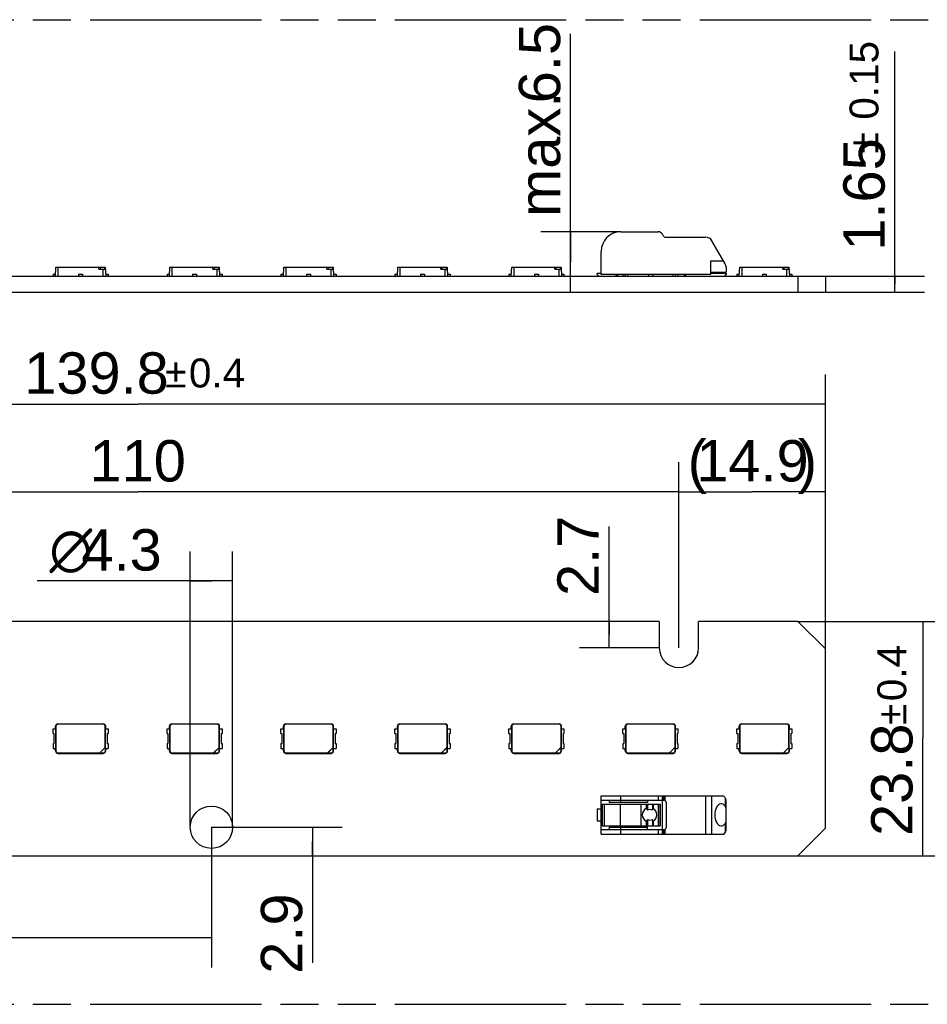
# Model space of a CAD drawing. Header units: millimetres. Extents: x 0 to 210, y 0 to 297.
# Tile 4 of 10: x 93 to 139, y 133 to 183. Entities that reach past the tile are written whole.
import ezdxf
from ezdxf.enums import TextEntityAlignment as Align

# ---------------------------------------------------------------- set-up
doc = ezdxf.new("R2010")
doc.units = ezdxf.units.MM
doc.header["$LTSCALE"] = 19.36
doc.linetypes.add('PHANTOM', pattern=[0.8, 0.45, -0.05, 0.1, -0.05, 0.1, -0.05])
doc.layers.get('0').update_dxf_attribs({"linetype": 'CONTINUOUS'})
doc.layers.add('DEFAULT_3', color=7, linetype='PHANTOM')
doc.layers.add('Z_DIM_2D', color=7, linetype='CONTINUOUS')
doc.styles.add('TEXTSTYLE_3', font='helveticaneueltw1g-ltcn.otf')
doc.styles.add('TEXTSTYLE_4', font='gdt', dxfattribs={"width": 0.7})
doc.dimstyles.new('DIMSTYLE_1', dxfattribs={"dimtxt": 2.1, "dimasz": 3.5, "dimexe": 1.5, "dimexo": 0, "dimgap": 0.525, "dimtad": 1, "dimdec": 3, "dimlfac": 2, "dimdsep": 46, "dimtxsty": 'TEXTSTYLE_3', "dimcen": 0.09, "dimclrt": 5, "dimadec": 0, "dimazin": 0, "dimtp": 0.1, "dimtm": 0.1, "dimtfac": 1, "dimtdec": 3, "dimtofl": 0, "dimtmove": 0, "dimatfit": 3, "dimfxl": 0, "dimtolj": 1, "dimarcsym": 0})
doc.dimstyles.new('DIMSTYLE_2', dxfattribs={"dimtxt": 2.1, "dimasz": 3.5, "dimexe": 1.5, "dimexo": 0, "dimgap": 0.525, "dimtad": 1, "dimdec": 3, "dimlfac": 2, "dimdsep": 46, "dimtxsty": 'TEXTSTYLE_3', "dimcen": 0.09, "dimclrt": 5, "dimadec": 0, "dimazin": 0, "dimtp": 0.3, "dimtm": 0.3, "dimtfac": 1, "dimtdec": 3, "dimtofl": 0, "dimtmove": 0, "dimatfit": 3, "dimfxl": 0, "dimtolj": 1, "dimarcsym": 0})
doc.dimstyles.new('DIMSTYLE_3', dxfattribs={"dimtxt": 2.1, "dimasz": 3.5, "dimexe": 1.5, "dimexo": 0, "dimgap": 0.525, "dimtad": 1, "dimdec": 3, "dimlfac": 2, "dimdsep": 46, "dimtxsty": 'TEXTSTYLE_3', "dimcen": 0.09, "dimclrt": 5, "dimadec": 0, "dimazin": 0, "dimtol": 1, "dimtp": 0.4, "dimtm": 0.4, "dimtfac": 1, "dimtdec": 3, "dimtofl": 0, "dimtmove": 0, "dimatfit": 3, "dimfxl": 0, "dimtolj": 1, "dimarcsym": 0})
doc.dimstyles.new('DIMSTYLE_4', dxfattribs={"dimtxt": 2.1, "dimasz": 3.5, "dimexe": 1.5, "dimexo": 0, "dimgap": 0.525, "dimtad": 1, "dimdec": 1, "dimlfac": 2, "dimdsep": 46, "dimtxsty": 'TEXTSTYLE_3', "dimcen": 0.09, "dimclrt": 5, "dimadec": 0, "dimazin": 0, "dimtp": 0.1, "dimtm": 0.1, "dimtfac": 1, "dimtdec": 1, "dimtofl": 0, "dimtmove": 0, "dimatfit": 3, "dimfxl": 0, "dimtolj": 1, "dimarcsym": 0})
doc.dimstyles.new('DIMSTYLE_5', dxfattribs={"dimtxt": 2.1, "dimasz": 3.5, "dimexe": 1.5, "dimexo": 0, "dimgap": 0.525, "dimtad": 1, "dimdec": 1, "dimlfac": 2, "dimdsep": 46, "dimtxsty": 'TEXTSTYLE_3', "dimcen": 0.09, "dimclrt": 5, "dimadec": 0, "dimazin": 0, "dimtp": 0.2, "dimtm": 0.2, "dimtfac": 1, "dimtdec": 1, "dimtofl": 0, "dimtmove": 0, "dimatfit": 3, "dimfxl": 0, "dimtolj": 1, "dimarcsym": 0})
doc.dimstyles.new('DIMSTYLE_6', dxfattribs={"dimtxt": 2.1, "dimasz": 3.5, "dimexe": 1.5, "dimexo": 0, "dimgap": 0.525, "dimtad": 1, "dimdec": 1, "dimlfac": 2, "dimdsep": 46, "dimtxsty": 'TEXTSTYLE_3', "dimcen": 0.09, "dimclrt": 5, "dimadec": 0, "dimazin": 0, "dimtp": 0.3, "dimtm": 0.3, "dimtfac": 1, "dimtdec": 1, "dimtofl": 0, "dimtmove": 0, "dimatfit": 3, "dimfxl": 0, "dimtolj": 1, "dimarcsym": 0})
doc.dimstyles.new('DIMSTYLE_7', dxfattribs={"dimtxt": 2.1, "dimasz": 3.5, "dimexe": 1.5, "dimexo": 0, "dimgap": 0.525, "dimtad": 1, "dimdec": 3, "dimlfac": 2, "dimdsep": 46, "dimtxsty": 'TEXTSTYLE_3', "dimcen": 0.09, "dimclrt": 5, "dimadec": 0, "dimazin": 0, "dimtol": 1, "dimtp": 0.15, "dimtm": 0.15, "dimtfac": 1, "dimtdec": 3, "dimtofl": 0, "dimtmove": 0, "dimatfit": 3, "dimfxl": 0, "dimtolj": 1, "dimarcsym": 0})
doc.dimstyles.new('DIMSTYLE_8', dxfattribs={"dimtxt": 2.1, "dimasz": 3.5, "dimexe": 1.5, "dimexo": 0, "dimgap": 0.525, "dimtad": 1, "dimdec": 3, "dimlfac": 2, "dimdsep": 46, "dimtxsty": 'TEXTSTYLE_3', "dimcen": 0.09, "dimclrt": 5, "dimadec": 0, "dimazin": 0, "dimtp": 0.2, "dimtm": 0.2, "dimtfac": 1, "dimtdec": 3, "dimtofl": 0, "dimtmove": 0, "dimatfit": 3, "dimfxl": 0, "dimtolj": 1, "dimarcsym": 0})

# ---------------------------------------------------------------- blocks, each defined once
blk = doc.blocks.new('*D2')
at = {"layer": 'Z_DIM_2D', "color": 2, "linetype": 'Continuous'}
for p, q in [((101.688, 141.674), (101.688, 155.681)), ((103.838, 141.674), (103.838, 155.681)), ((102.763, 154.181), (93.908, 154.181)), ((101.688, 154.181), (102.763, 154.181)), ((103.838, 154.181), (102.763, 154.181))]:
    blk.add_line(p, q, dxfattribs=at)
at = {"layer": 'Z_DIM_2D', "color": 5, "linetype": 'Continuous'}
for s, style, p in [('4.3', 'TEXTSTYLE_3', (100.234, 154.706)), ('n', 'TEXTSTYLE_4', (96.708, 154.706))]:
    blk.add_text(s, height=2.1, dxfattribs=dict(at, style=style)).set_placement(p, align=Align.RIGHT)
blk = doc.blocks.new('_NONE')
blk = doc.blocks.new('*D3')
at = {"layer": 'Z_DIM_2D', "color": 2, "linetype": 'Continuous'}
for p, q in [((64.063, 141.624), (64.063, 134.55)), ((102.763, 141.674), (102.763, 134.55)), ((64.063, 136.05), (83.413, 136.05)), ((102.763, 136.05), (83.413, 136.05))]:
    blk.add_line(p, q, dxfattribs=at)
at = {"layer": 'Z_DIM_2D', "color": 5, "linetype": 'Continuous', "style": 'TEXTSTYLE_3'}
blk.add_text('77.4', height=2.1, dxfattribs=at).set_placement((83.413, 136.575), align=Align.CENTER)
blk = doc.blocks.new('*D4')
at = {"layer": 'Z_DIM_2D', "color": 2, "linetype": 'Continuous'}
for p, q in [((102.763, 141.674), (109.399, 141.674)), ((107.899, 141.674), (107.899, 140.949)), ((107.899, 140.224), (107.899, 140.949)), ((107.899, 140.949), (107.899, 134.784))]:
    blk.add_line(p, q, dxfattribs=at)
at = {"layer": 'Z_DIM_2D', "color": 5, "linetype": 'Continuous', "style": 'TEXTSTYLE_3'}
blk.add_text('2.9', height=2.1, rotation=90, dxfattribs=at).set_placement((107.374, 138.31), align=Align.RIGHT)
blk = doc.blocks.new('*D5')
at = {"layer": 'Z_DIM_2D', "color": 2, "linetype": 'Continuous'}
for p, q in [((132.563, 152.124), (140.404, 152.124)), ((138.904, 152.124), (138.904, 146.174)), ((138.904, 140.224), (138.904, 146.174)), ((132.563, 140.224), (140.404, 140.224))]:
    blk.add_line(p, q, dxfattribs=at)
at = {"layer": 'Z_DIM_2D', "color": 5, "linetype": 'Continuous'}
for s, height, style, p in [('0.4', 1.47, 'TEXTSTYLE_3', (138.064, 149.5)), ('`', 1.47, 'TEXTSTYLE_4', (138.064, 147.408)), ('23.8', 2.1, 'TEXTSTYLE_3', (138.379, 144.083))]:
    blk.add_text(s, height=height, rotation=90, dxfattribs=dict(at, style=style)).set_placement(p, align=Align.CENTER)
blk = doc.blocks.new('*D6')
at = {"layer": 'Z_DIM_2D', "color": 2, "linetype": 'Continuous'}
for p, q in [((122.962, 151.456), (122.962, 156.941)), ((122.962, 152.124), (122.962, 151.456)), ((122.962, 150.787), (122.962, 151.456)), ((125.515, 150.787), (121.462, 150.787))]:
    blk.add_line(p, q, dxfattribs=at)
at = {"layer": 'Z_DIM_2D', "color": 5, "linetype": 'Continuous', "style": 'TEXTSTYLE_3'}
blk.add_text('2.7', height=2.1, rotation=90, dxfattribs=at).set_placement((122.437, 153.415))
blk = doc.blocks.new('*D7')
at = {"layer": 'Z_DIM_2D', "color": 2, "linetype": 'Continuous'}
for p, q in [((126.515, 150.787), (126.515, 160.205)), ((133.963, 150.724), (133.963, 160.205)), ((126.515, 158.705), (130.239, 158.705)), ((133.963, 158.705), (130.239, 158.705))]:
    blk.add_line(p, q, dxfattribs=at)
at = {"layer": 'Z_DIM_2D', "color": 5, "linetype": 'Continuous', "style": 'TEXTSTYLE_3'}
for s, p in [('(', (127.446, 159.23)), (')', (133.044, 159.23)), ('14.9', (130.251, 159.23))]:
    blk.add_text(s, height=2.1, dxfattribs=at).set_placement(p, align=Align.CENTER)
blk = doc.blocks.new('*D8')
at = {"layer": 'Z_DIM_2D', "color": 2, "linetype": 'Continuous'}
for p, q in [((64.063, 150.724), (64.063, 164.663)), ((133.963, 150.724), (133.963, 164.663)), ((64.063, 163.163), (99.013, 163.163)), ((133.963, 163.163), (99.013, 163.163))]:
    blk.add_line(p, q, dxfattribs=at)
at = {"layer": 'Z_DIM_2D', "color": 5, "linetype": 'Continuous'}
for s, height, style, p in [('139.8', 2.1, 'TEXTSTYLE_3', (96.921, 163.688)), ('`', 1.47, 'TEXTSTYLE_4', (100.953, 164.003)), ('0.4', 1.47, 'TEXTSTYLE_3', (103.044, 164.003))]:
    blk.add_text(s, height=height, dxfattribs=dict(at, style=style)).set_placement(p, align=Align.CENTER)
blk = doc.blocks.new('*D9')
at = {"layer": 'Z_DIM_2D', "color": 2, "linetype": 'Continuous'}
for p, q in [((71.512, 150.787), (71.512, 160.205)), ((126.515, 150.787), (126.515, 160.205)), ((71.512, 158.705), (99.014, 158.705)), ((126.515, 158.705), (99.014, 158.705))]:
    blk.add_line(p, q, dxfattribs=at)
at = {"layer": 'Z_DIM_2D', "color": 5, "linetype": 'Continuous', "style": 'TEXTSTYLE_3'}
blk.add_text('110', height=2.1, dxfattribs=at).set_placement((99.014, 159.23), align=Align.CENTER)
blk = doc.blocks.new('*D10')
at = {"layer": 'Z_DIM_2D', "color": 2, "linetype": 'Continuous'}
for p, q in [((137.492, 169.251), (137.492, 181.058)), ((133.963, 169.663), (138.992, 169.663)), ((137.492, 169.663), (137.492, 169.251)), ((137.492, 168.838), (137.492, 169.251)), ((133.963, 168.838), (138.992, 168.838))]:
    blk.add_line(p, q, dxfattribs=at)
at = {"layer": 'Z_DIM_2D', "color": 5, "linetype": 'Continuous'}
for s, height, style, p in [('0.15', 1.47, 'TEXTSTYLE_3', (136.652, 177.602)), ('`', 1.47, 'TEXTSTYLE_4', (136.652, 175.887)), ('1.65', 2.1, 'TEXTSTYLE_3', (136.967, 170.951))]:
    blk.add_text(s, height=height, rotation=90, dxfattribs=dict(at, style=style)).set_placement(p)
blk = doc.blocks.new('*D11')
at = {"layer": 'Z_DIM_2D', "color": 2, "linetype": 'Continuous'}
for p, q in [((121.005, 170.376), (121.005, 181.961)), ((123.563, 171.913), (119.505, 171.913)), ((121.005, 171.913), (121.005, 170.376)), ((121.005, 168.838), (121.005, 170.376))]:
    blk.add_line(p, q, dxfattribs=at)
at = {"layer": 'Z_DIM_2D', "color": 5, "linetype": 'Continuous', "style": 'TEXTSTYLE_3'}
for s, p in [('6.5', (120.48, 178.435)), ('max. ', (120.48, 172.668))]:
    blk.add_text(s, height=2.1, rotation=90, dxfattribs=at).set_placement(p)

msp = doc.modelspace()

# ---------------------------------------------------------------- linework, layer by layer
at = {"color": 7, "linetype": 'Continuous'}
for p, q in [((123.56313, 171.91325), (125.46003, 171.91325)), ((125.73427, 171.68825), (125.67653, 171.78825)), ((125.82087, 171.63825), (127.86313, 171.63825)), ((128.86289, 170.28162), (128.18789, 171.45075)), ((122.56313, 169.73825), (122.56313, 170.91325)), ((94.83813, 169.66325), (94.86172, 170.11325)), ((94.86172, 170.11325), (97.36455, 170.11325)), ((97.04671, 170.01325), (97.36979, 170.01325)), ((97.36455, 170.11325), (97.38813, 169.66325)), ((100.62813, 169.66325), (100.65172, 170.11325)), ((100.65172, 170.11325), (103.15455, 170.11325)), ((102.83671, 170.01325), (103.15979, 170.01325)), ((103.15455, 170.11325), (103.17813, 169.66325)), ((106.41813, 169.66325), (106.44172, 170.11325)), ((106.44172, 170.11325), (108.94455, 170.11325)), ((108.62671, 170.01325), (108.94979, 170.01325)), ((108.94455, 170.11325), (108.96813, 169.66325)), ((112.20813, 169.66325), (112.23172, 170.11325)), ((112.23172, 170.11325), (114.73455, 170.11325)), ((114.41671, 170.01325), (114.73979, 170.01325)), ((114.73455, 170.11325), (114.75813, 169.66325)), ((117.99813, 169.66325), (118.02172, 170.11325)), ((118.02172, 170.11325), (120.52455, 170.11325)), ((120.20671, 170.01325), (120.52979, 170.01325)), ((120.52455, 170.11325), (120.54813, 169.66325)), ((128.78273, 170.42046), (128.11313, 170.42046)), ((128.11313, 170.42046), (128.11313, 169.73825)), ((128.91313, 170.09412), (128.91313, 169.86325)), ((129.57813, 169.66325), (129.60172, 170.11325)), ((129.60172, 170.11325), (132.10455, 170.11325)), ((131.78671, 170.01325), (132.10979, 170.01325)), ((132.10455, 170.11325), (132.12813, 169.66325)), ((64.06313, 169.66325), (133.96313, 169.66325)), ((94.71313, 169.76325), (94.71313, 169.66325)), ((94.71313, 169.76325), (94.84075, 169.76325)), ((96.01313, 169.76325), (96.01313, 169.66325)), ((96.01313, 169.76325), (96.21313, 169.76325)), ((96.21313, 169.76325), (96.21313, 169.66325)), ((97.38551, 169.76325), (97.51313, 169.76325)), ((97.51313, 169.76325), (97.51313, 169.66325)), ((100.50313, 169.76325), (100.63075, 169.76325)), ((100.50313, 169.76325), (100.50313, 169.66325)), ((101.80313, 169.76325), (102.00313, 169.76325)), ((101.80313, 169.76325), (101.80313, 169.66325)), ((102.00313, 169.76325), (102.00313, 169.66325)), ((103.17551, 169.76325), (103.30313, 169.76325)), ((103.30313, 169.76325), (103.30313, 169.66325)), ((106.29313, 169.76325), (106.42075, 169.76325)), ((106.29313, 169.76325), (106.29313, 169.66325)), ((107.59313, 169.76325), (107.79313, 169.76325)), ((107.59313, 169.76325), (107.59313, 169.66325)), ((107.79313, 169.76325), (107.79313, 169.66325)), ((108.96551, 169.76325), (109.09313, 169.76325)), ((109.09313, 169.76325), (109.09313, 169.66325)), ((112.08313, 169.76325), (112.21075, 169.76325)), ((112.08313, 169.76325), (112.08313, 169.66325)), ((113.38313, 169.76325), (113.58313, 169.76325)), ((113.38313, 169.76325), (113.38313, 169.66325)), ((113.58313, 169.76325), (113.58313, 169.66325)), ((114.75551, 169.76325), (114.88313, 169.76325)), ((114.88313, 169.76325), (114.88313, 169.66325)), ((117.87313, 169.76325), (118.00075, 169.76325)), ((117.87313, 169.76325), (117.87313, 169.66325)), ((119.17313, 169.76325), (119.37313, 169.76325)), ((119.17313, 169.76325), (119.17313, 169.66325)), ((119.37313, 169.76325), (119.37313, 169.66325)), ((120.54551, 169.76325), (120.67313, 169.76325)), ((120.67313, 169.76325), (120.67313, 169.66325)), ((122.36313, 169.81325), (122.56313, 169.81325)), ((122.36313, 169.73825), (122.36313, 169.81325)), ((122.36313, 169.73825), (122.43813, 169.66325)), ((128.11313, 169.73825), (122.56313, 169.73825)), ((123.66313, 169.73825), (123.66313, 169.66325)), ((123.78813, 169.66325), (123.79207, 169.73825)), ((124.96313, 169.73825), (124.96313, 169.66325)), ((125.16313, 169.73825), (125.16313, 169.66325)), ((126.3342, 169.73825), (126.33813, 169.66325)), ((126.46313, 169.73825), (126.46313, 169.66325)), ((126.7523, 169.73825), (126.85286, 169.69136)), ((128.11313, 169.86325), (128.91313, 169.86325)), ((128.11313, 169.81325), (128.91313, 169.81325)), ((128.83813, 169.66325), (128.91313, 169.73825)), ((128.91313, 169.81325), (128.91313, 169.73825)), ((129.45313, 169.76325), (129.58075, 169.76325)), ((129.45313, 169.76325), (129.45313, 169.66325)), ((130.75313, 169.76325), (130.95313, 169.76325)), ((130.75313, 169.76325), (130.75313, 169.66325)), ((130.95313, 169.76325), (130.95313, 169.66325)), ((132.12551, 169.76325), (132.25313, 169.76325)), ((132.25313, 169.76325), (132.25313, 169.66325)), ((132.56313, 169.66325), (132.56313, 168.83825)), ((133.96313, 169.66325), (133.96313, 168.83825)), ((64.06313, 168.83825), (133.96313, 168.83825)), ((125.5152, 152.12417), (72.58731, 152.12417)), ((125.5152, 152.12417), (125.5152, 150.78734)), ((132.56313, 152.12417), (127.5152, 152.12417)), ((127.5152, 150.78651), (127.5152, 152.12417)), ((132.56313, 152.12417), (133.96313, 150.72417)), ((133.96313, 141.62417), (133.96313, 150.72417)), ((94.71313, 146.42417), (94.71313, 146.67417)), ((94.71313, 146.67417), (94.84338, 146.67417)), ((94.83813, 146.67417), (94.83813, 146.79917)), ((94.84338, 146.67417), (94.84338, 145.67417)), ((94.86172, 146.79917), (94.86172, 145.54917)), ((94.96313, 146.92417), (97.26313, 146.92417)), ((97.26313, 146.90059), (94.96313, 146.90059)), ((97.36455, 145.7656), (97.36455, 146.79917)), ((97.38289, 145.67417), (97.38289, 146.67417)), ((97.38289, 146.67417), (97.51313, 146.67417)), ((97.38813, 146.67417), (97.38813, 146.79917)), ((97.51313, 146.67417), (97.51313, 146.42417)), ((100.50313, 146.42417), (100.50313, 146.67417)), ((100.50313, 146.67417), (100.63338, 146.67417)), ((100.62813, 146.67417), (100.62813, 146.79917)), ((100.63338, 146.67417), (100.63338, 145.67417)), ((100.65172, 146.79917), (100.65172, 145.54917)), ((100.75313, 146.92417), (103.05313, 146.92417)), ((103.05313, 146.90059), (100.75313, 146.90059)), ((103.15455, 145.7656), (103.15455, 146.79917)), ((103.17289, 146.67417), (103.30313, 146.67417)), ((103.17289, 145.67417), (103.17289, 146.67417)), ((103.17813, 146.67417), (103.17813, 146.79917)), ((103.30313, 146.67417), (103.30313, 146.42417)), ((106.29313, 146.67417), (106.42338, 146.67417)), ((106.29313, 146.42417), (106.29313, 146.67417)), ((106.41813, 146.67417), (106.41813, 146.79917)), ((106.42338, 146.67417), (106.42338, 145.67417)), ((106.44172, 146.79917), (106.44172, 145.54917)), ((106.54313, 146.92417), (108.84313, 146.92417)), ((108.84313, 146.90059), (106.54313, 146.90059)), ((108.94455, 145.7656), (108.94455, 146.79917)), ((108.96289, 146.67417), (109.09313, 146.67417)), ((108.96289, 145.67417), (108.96289, 146.67417)), ((108.96813, 146.67417), (108.96813, 146.79917)), ((109.09313, 146.67417), (109.09313, 146.42417)), ((112.08313, 146.67417), (112.21338, 146.67417)), ((112.08313, 146.42417), (112.08313, 146.67417)), ((112.20813, 146.67417), (112.20813, 146.79917)), ((112.21338, 146.67417), (112.21338, 145.67417)), ((112.23172, 146.79917), (112.23172, 145.54917)), ((112.33313, 146.92417), (114.63313, 146.92417)), ((114.63313, 146.90059), (112.33313, 146.90059)), ((114.73455, 145.7656), (114.73455, 146.79917)), ((114.75289, 146.67417), (114.88313, 146.67417)), ((114.75289, 145.67417), (114.75289, 146.67417)), ((114.75813, 146.67417), (114.75813, 146.79917)), ((114.88313, 146.67417), (114.88313, 146.42417)), ((117.87313, 146.67417), (118.00338, 146.67417)), ((117.87313, 146.42417), (117.87313, 146.67417)), ((117.99813, 146.67417), (117.99813, 146.79917)), ((118.00338, 146.67417), (118.00338, 145.67417)), ((118.02172, 146.79917), (118.02172, 145.54917)), ((118.12313, 146.92417), (120.42313, 146.92417)), ((120.42313, 146.90059), (118.12313, 146.90059)), ((120.52455, 145.7656), (120.52455, 146.79917)), ((120.54289, 146.67417), (120.67313, 146.67417)), ((120.54289, 145.67417), (120.54289, 146.67417)), ((120.54813, 146.67417), (120.54813, 146.79917)), ((120.67313, 146.67417), (120.67313, 146.42417)), ((123.66313, 146.67417), (123.79338, 146.67417)), ((123.66313, 146.42417), (123.66313, 146.67417)), ((123.78813, 146.67417), (123.78813, 146.79917)), ((123.79338, 146.67417), (123.79338, 145.67417)), ((123.81172, 146.79917), (123.81172, 145.54917)), ((123.91313, 146.92417), (126.21313, 146.92417)), ((126.21313, 146.90059), (123.91313, 146.90059)), ((126.31455, 145.7656), (126.31455, 146.79917)), ((126.33289, 146.67417), (126.46313, 146.67417)), ((126.33289, 145.67417), (126.33289, 146.67417)), ((126.33813, 146.67417), (126.33813, 146.79917)), ((126.46313, 146.67417), (126.46313, 146.42417)), ((129.45313, 146.67417), (129.58338, 146.67417)), ((129.45313, 146.42417), (129.45313, 146.67417)), ((129.57813, 146.67417), (129.57813, 146.79917)), ((129.58338, 146.67417), (129.58338, 145.67417)), ((129.60172, 146.79917), (129.60172, 145.54917)), ((129.70313, 146.92417), (132.00313, 146.92417)), ((132.00313, 146.90059), (129.70313, 146.90059)), ((132.10455, 145.7656), (132.10455, 146.79917)), ((132.12289, 146.67417), (132.25313, 146.67417)), ((132.12289, 145.67417), (132.12289, 146.67417)), ((132.12813, 146.67417), (132.12813, 146.79917)), ((132.25313, 146.67417), (132.25313, 146.42417)), ((94.71313, 146.42417), (94.75833, 146.42417)), ((94.75833, 146.42417), (94.75833, 145.92417)), ((97.46793, 146.42417), (97.46793, 145.92417)), ((97.46793, 146.42417), (97.51313, 146.42417)), ((100.50313, 146.42417), (100.54833, 146.42417)), ((100.54833, 146.42417), (100.54833, 145.92417)), ((103.25793, 146.42417), (103.30313, 146.42417)), ((103.25793, 146.42417), (103.25793, 145.92417)), ((106.29313, 146.42417), (106.33833, 146.42417)), ((106.33833, 146.42417), (106.33833, 145.92417)), ((109.04793, 146.42417), (109.09313, 146.42417)), ((109.04793, 146.42417), (109.04793, 145.92417)), ((112.08313, 146.42417), (112.12833, 146.42417)), ((112.12833, 146.42417), (112.12833, 145.92417)), ((114.83793, 146.42417), (114.88313, 146.42417)), ((114.83793, 146.42417), (114.83793, 145.92417)), ((117.87313, 146.42417), (117.91833, 146.42417)), ((117.91833, 146.42417), (117.91833, 145.92417)), ((120.62793, 146.42417), (120.67313, 146.42417)), ((120.62793, 146.42417), (120.62793, 145.92417)), ((123.66313, 146.42417), (123.70833, 146.42417)), ((123.70833, 146.42417), (123.70833, 145.92417)), ((126.41793, 146.42417), (126.46313, 146.42417)), ((126.41793, 146.42417), (126.41793, 145.92417)), ((129.45313, 146.42417), (129.49833, 146.42417)), ((129.49833, 146.42417), (129.49833, 145.92417)), ((132.20793, 146.42417), (132.25313, 146.42417)), ((132.20793, 146.42417), (132.20793, 145.92417)), ((94.71313, 145.92417), (94.71313, 145.67417)), ((94.71313, 145.92417), (94.75833, 145.92417)), ((94.71313, 145.67417), (94.84075, 145.67417)), ((94.83813, 145.54917), (94.83813, 145.67417)), ((97.10075, 145.47014), (97.34217, 145.71156)), ((97.34587, 145.70786), (97.10445, 145.46643)), ((97.36979, 145.54917), (97.36979, 145.7656)), ((97.38551, 145.67417), (97.51313, 145.67417)), ((97.38813, 145.54917), (97.38813, 145.67417)), ((97.46793, 145.92417), (97.51313, 145.92417)), ((97.51313, 145.92417), (97.51313, 145.67417)), ((100.50313, 145.92417), (100.54833, 145.92417)), ((100.50313, 145.92417), (100.50313, 145.67417)), ((100.50313, 145.67417), (100.63075, 145.67417)), ((100.62813, 145.54917), (100.62813, 145.67417)), ((102.89075, 145.47014), (103.13217, 145.71156)), ((103.13587, 145.70786), (102.89445, 145.46643)), ((103.15979, 145.54917), (103.15979, 145.7656)), ((103.17551, 145.67417), (103.30313, 145.67417)), ((103.17813, 145.54917), (103.17813, 145.67417)), ((103.25793, 145.92417), (103.30313, 145.92417)), ((103.30313, 145.92417), (103.30313, 145.67417)), ((106.29313, 145.92417), (106.33833, 145.92417)), ((106.29313, 145.92417), (106.29313, 145.67417)), ((106.29313, 145.67417), (106.42075, 145.67417)), ((106.41813, 145.54917), (106.41813, 145.67417)), ((108.68075, 145.47014), (108.92217, 145.71156)), ((108.92587, 145.70786), (108.68445, 145.46643)), ((108.94979, 145.54917), (108.94979, 145.7656)), ((108.96551, 145.67417), (109.09313, 145.67417)), ((108.96813, 145.54917), (108.96813, 145.67417)), ((109.04793, 145.92417), (109.09313, 145.92417)), ((109.09313, 145.92417), (109.09313, 145.67417)), ((112.08313, 145.92417), (112.12833, 145.92417)), ((112.08313, 145.92417), (112.08313, 145.67417)), ((112.08313, 145.67417), (112.21075, 145.67417)), ((112.20813, 145.54917), (112.20813, 145.67417)), ((114.47075, 145.47014), (114.71217, 145.71156)), ((114.71587, 145.70786), (114.47445, 145.46643)), ((114.73979, 145.54917), (114.73979, 145.7656)), ((114.75551, 145.67417), (114.88313, 145.67417)), ((114.75813, 145.54917), (114.75813, 145.67417)), ((114.83793, 145.92417), (114.88313, 145.92417)), ((114.88313, 145.92417), (114.88313, 145.67417)), ((117.87313, 145.92417), (117.91833, 145.92417)), ((117.87313, 145.92417), (117.87313, 145.67417)), ((117.87313, 145.67417), (118.00075, 145.67417)), ((117.99813, 145.54917), (117.99813, 145.67417)), ((120.26075, 145.47014), (120.50217, 145.71156)), ((120.50587, 145.70786), (120.26445, 145.46643)), ((120.52979, 145.54917), (120.52979, 145.7656)), ((120.54551, 145.67417), (120.67313, 145.67417)), ((120.54813, 145.54917), (120.54813, 145.67417)), ((120.62793, 145.92417), (120.67313, 145.92417)), ((120.67313, 145.92417), (120.67313, 145.67417)), ((123.66313, 145.92417), (123.70833, 145.92417)), ((123.66313, 145.92417), (123.66313, 145.67417)), ((123.66313, 145.67417), (123.79075, 145.67417)), ((123.78813, 145.54917), (123.78813, 145.67417)), ((126.05075, 145.47014), (126.29217, 145.71156)), ((126.29587, 145.70786), (126.05445, 145.46643)), ((126.31979, 145.54917), (126.31979, 145.7656)), ((126.33551, 145.67417), (126.46313, 145.67417)), ((126.33813, 145.54917), (126.33813, 145.67417)), ((126.41793, 145.92417), (126.46313, 145.92417)), ((126.46313, 145.92417), (126.46313, 145.67417)), ((129.45313, 145.92417), (129.49833, 145.92417)), ((129.45313, 145.92417), (129.45313, 145.67417)), ((129.45313, 145.67417), (129.58075, 145.67417)), ((129.57813, 145.54917), (129.57813, 145.67417)), ((131.84075, 145.47014), (132.08217, 145.71156)), ((132.08587, 145.70786), (131.84445, 145.46643)), ((132.10979, 145.54917), (132.10979, 145.7656)), ((132.12551, 145.67417), (132.25313, 145.67417)), ((132.12813, 145.54917), (132.12813, 145.67417)), ((132.20793, 145.92417), (132.25313, 145.92417)), ((132.25313, 145.92417), (132.25313, 145.67417)), ((94.96313, 145.44776), (97.04671, 145.44776)), ((94.96313, 145.42417), (97.26313, 145.42417)), ((96.01313, 145.42942), (96.21313, 145.42942)), ((96.01313, 145.42417), (96.01313, 145.42679)), ((96.21313, 145.42417), (96.21313, 145.42679)), ((97.04671, 145.44252), (97.26313, 145.44252)), ((100.75313, 145.44776), (102.83671, 145.44776)), ((100.75313, 145.42417), (103.05313, 145.42417)), ((101.80313, 145.42942), (102.00313, 145.42942)), ((101.80313, 145.42417), (101.80313, 145.42679)), ((102.00313, 145.42417), (102.00313, 145.42679)), ((102.83671, 145.44252), (103.05313, 145.44252)), ((106.54313, 145.44776), (108.62671, 145.44776)), ((106.54313, 145.42417), (108.84313, 145.42417)), ((107.59313, 145.42942), (107.79313, 145.42942)), ((107.59313, 145.42417), (107.59313, 145.42679)), ((107.79313, 145.42417), (107.79313, 145.42679)), ((108.62671, 145.44252), (108.84313, 145.44252)), ((112.33313, 145.44776), (114.41671, 145.44776)), ((112.33313, 145.42417), (114.63313, 145.42417)), ((113.38313, 145.42942), (113.58313, 145.42942)), ((113.38313, 145.42417), (113.38313, 145.42679)), ((113.58313, 145.42417), (113.58313, 145.42679)), ((114.41671, 145.44252), (114.63313, 145.44252)), ((118.12313, 145.44776), (120.20671, 145.44776)), ((118.12313, 145.42417), (120.42313, 145.42417)), ((119.17313, 145.42942), (119.37313, 145.42942)), ((119.17313, 145.42417), (119.17313, 145.42679)), ((119.37313, 145.42417), (119.37313, 145.42679)), ((120.20671, 145.44252), (120.42313, 145.44252)), ((123.91313, 145.44776), (125.99671, 145.44776)), ((123.91313, 145.42417), (126.21313, 145.42417)), ((124.96313, 145.42942), (125.16313, 145.42942)), ((124.96313, 145.42417), (124.96313, 145.42679)), ((125.16313, 145.42417), (125.16313, 145.42679)), ((125.99671, 145.44252), (126.21313, 145.44252)), ((129.70313, 145.44776), (131.78671, 145.44776)), ((129.70313, 145.42417), (132.00313, 145.42417)), ((130.75313, 145.42942), (130.95313, 145.42942)), ((130.75313, 145.42417), (130.75313, 145.42679)), ((130.95313, 145.42417), (130.95313, 145.42679)), ((131.78671, 145.44252), (132.00313, 145.44252)), ((122.56313, 143.27417), (128.75081, 143.27417)), ((122.56313, 141.32417), (122.56313, 143.27417)), ((122.56313, 143.04917), (125.76313, 143.04917)), ((122.96313, 143.04917), (122.96313, 142.92417)), ((124.91313, 143.04917), (124.91313, 142.92417)), ((125.66313, 143.04917), (125.66313, 141.54917)), ((128.91313, 141.56612), (128.91313, 143.01428)), ((122.36313, 142.59917), (122.56313, 142.59917)), ((122.36313, 142.59917), (122.36313, 141.99917)), ((122.61313, 142.84917), (125.56718, 142.84917)), ((122.71313, 142.84917), (122.71313, 141.74917)), ((124.91313, 142.92417), (122.96313, 142.92417)), ((124.58058, 142.84917), (124.58058, 141.74917)), ((124.85442, 142.84917), (124.85442, 142.62279)), ((124.91415, 142.84917), (124.91415, 142.53422)), ((125.16381, 142.84917), (125.16381, 142.53349)), ((125.2027, 142.84917), (125.2027, 142.61616)), ((125.56718, 142.84917), (125.56718, 141.74917)), ((125.86313, 142.94917), (125.86313, 141.64917)), ((124.91415, 142.06413), (124.91415, 141.74917)), ((125.16381, 142.06486), (125.16381, 141.74917)), ((122.36313, 141.99917), (122.56313, 141.99917)), ((122.56313, 141.54917), (125.76313, 141.54917)), ((122.61313, 141.74917), (125.56718, 141.74917)), ((122.96313, 141.67417), (124.91313, 141.67417)), ((122.96313, 141.67417), (122.96313, 141.54917)), ((124.85442, 141.97556), (124.85442, 141.74917)), ((124.91313, 141.54917), (124.91313, 141.67417)), ((125.2027, 141.98219), (125.2027, 141.74917)), ((133.96313, 141.62417), (132.56313, 140.22417)), ((122.56313, 141.32417), (128.78273, 141.32417)), ((65.46313, 140.22417), (132.56313, 140.22417))]:
    msp.add_line(p, q, dxfattribs=at)
at = {"color": 9, "linetype": 'Continuous'}
for p, q in [((94.96313, 170.11325), (94.96313, 169.66325)), ((97.04671, 170.01325), (97.04671, 170.11325)), ((97.10075, 170.11325), (97.10445, 170.01325)), ((97.26313, 169.66325), (97.26313, 170.01325)), ((97.34587, 170.01325), (97.34217, 170.11325)), ((100.75313, 170.11325), (100.75313, 169.66325)), ((102.83671, 170.01325), (102.83671, 170.11325)), ((102.89075, 170.11325), (102.89445, 170.01325)), ((103.05313, 169.66325), (103.05313, 170.01325)), ((103.13587, 170.01325), (103.13217, 170.11325)), ((106.54313, 170.11325), (106.54313, 169.66325)), ((108.62671, 170.01325), (108.62671, 170.11325)), ((108.68075, 170.11325), (108.68445, 170.01325)), ((108.84313, 169.66325), (108.84313, 170.01325)), ((108.92587, 170.01325), (108.92217, 170.11325)), ((112.33313, 170.11325), (112.33313, 169.66325)), ((114.41671, 170.01325), (114.41671, 170.11325)), ((114.47075, 170.11325), (114.47445, 170.01325)), ((114.63313, 169.66325), (114.63313, 170.01325)), ((114.71587, 170.01325), (114.71217, 170.11325)), ((118.12313, 170.11325), (118.12313, 169.66325)), ((120.20671, 170.01325), (120.20671, 170.11325)), ((120.26075, 170.11325), (120.26445, 170.01325)), ((120.42313, 169.66325), (120.42313, 170.01325)), ((120.50587, 170.01325), (120.50217, 170.11325)), ((129.70313, 170.11325), (129.70313, 169.66325)), ((131.78671, 170.01325), (131.78671, 170.11325)), ((131.84075, 170.11325), (131.84445, 170.01325)), ((132.00313, 169.66325), (132.00313, 170.01325)), ((132.08587, 170.01325), (132.08217, 170.11325)), ((123.91313, 169.73825), (123.91313, 169.66325)), ((126.21313, 169.66325), (126.21313, 169.73825)), ((94.86172, 146.79917), (94.83813, 146.79917)), ((94.96313, 146.92417), (94.96313, 146.90059)), ((97.26313, 146.90059), (97.26313, 146.92417)), ((97.38813, 146.79917), (97.36455, 146.79917)), ((100.65172, 146.79917), (100.62813, 146.79917)), ((100.75313, 146.92417), (100.75313, 146.90059)), ((103.05313, 146.90059), (103.05313, 146.92417)), ((103.17813, 146.79917), (103.15455, 146.79917)), ((106.44172, 146.79917), (106.41813, 146.79917)), ((106.54313, 146.92417), (106.54313, 146.90059)), ((108.84313, 146.90059), (108.84313, 146.92417)), ((108.96813, 146.79917), (108.94455, 146.79917)), ((112.23172, 146.79917), (112.20813, 146.79917)), ((112.33313, 146.92417), (112.33313, 146.90059)), ((114.63313, 146.90059), (114.63313, 146.92417)), ((114.75813, 146.79917), (114.73455, 146.79917)), ((118.02172, 146.79917), (117.99813, 146.79917)), ((118.12313, 146.92417), (118.12313, 146.90059)), ((120.42313, 146.90059), (120.42313, 146.92417)), ((120.54813, 146.79917), (120.52455, 146.79917)), ((123.81172, 146.79917), (123.78813, 146.79917)), ((123.91313, 146.92417), (123.91313, 146.90059)), ((126.21313, 146.90059), (126.21313, 146.92417)), ((126.33813, 146.79917), (126.31455, 146.79917)), ((129.60172, 146.79917), (129.57813, 146.79917)), ((129.70313, 146.92417), (129.70313, 146.90059)), ((132.00313, 146.90059), (132.00313, 146.92417)), ((132.12813, 146.79917), (132.10455, 146.79917)), ((94.83813, 145.54917), (94.86172, 145.54917)), ((97.34587, 145.70786), (97.34217, 145.71156)), ((97.36455, 145.7656), (97.36979, 145.7656)), ((97.36979, 145.54917), (97.38813, 145.54917)), ((100.62813, 145.54917), (100.65172, 145.54917)), ((103.13587, 145.70786), (103.13217, 145.71156)), ((103.15455, 145.7656), (103.15979, 145.7656)), ((103.15979, 145.54917), (103.17813, 145.54917)), ((106.41813, 145.54917), (106.44172, 145.54917)), ((108.92587, 145.70786), (108.92217, 145.71156)), ((108.94455, 145.7656), (108.94979, 145.7656)), ((108.94979, 145.54917), (108.96813, 145.54917)), ((112.20813, 145.54917), (112.23172, 145.54917)), ((114.71587, 145.70786), (114.71217, 145.71156)), ((114.73455, 145.7656), (114.73979, 145.7656)), ((114.73979, 145.54917), (114.75813, 145.54917)), ((117.99813, 145.54917), (118.02172, 145.54917)), ((120.50587, 145.70786), (120.50217, 145.71156)), ((120.52455, 145.7656), (120.52979, 145.7656)), ((120.52979, 145.54917), (120.54813, 145.54917)), ((123.78813, 145.54917), (123.81172, 145.54917)), ((126.29587, 145.70786), (126.29217, 145.71156)), ((126.31455, 145.7656), (126.31979, 145.7656)), ((126.31979, 145.54917), (126.33813, 145.54917)), ((129.57813, 145.54917), (129.60172, 145.54917)), ((132.08587, 145.70786), (132.08217, 145.71156)), ((132.10455, 145.7656), (132.10979, 145.7656)), ((132.10979, 145.54917), (132.12813, 145.54917)), ((94.96313, 145.44776), (94.96313, 145.42417)), ((97.04671, 145.44252), (97.04671, 145.44776)), ((97.10075, 145.47014), (97.10445, 145.46643)), ((97.26313, 145.42417), (97.26313, 145.44252)), ((100.75313, 145.44776), (100.75313, 145.42417)), ((102.83671, 145.44252), (102.83671, 145.44776)), ((102.89075, 145.47014), (102.89445, 145.46643)), ((103.05313, 145.42417), (103.05313, 145.44252)), ((106.54313, 145.44776), (106.54313, 145.42417)), ((108.62671, 145.44252), (108.62671, 145.44776)), ((108.68075, 145.47014), (108.68445, 145.46643)), ((108.84313, 145.42417), (108.84313, 145.44252)), ((112.33313, 145.44776), (112.33313, 145.42417)), ((114.41671, 145.44252), (114.41671, 145.44776)), ((114.47075, 145.47014), (114.47445, 145.46643)), ((114.63313, 145.42417), (114.63313, 145.44252)), ((118.12313, 145.44776), (118.12313, 145.42417)), ((120.20671, 145.44252), (120.20671, 145.44776)), ((120.26075, 145.47014), (120.26445, 145.46643)), ((120.42313, 145.42417), (120.42313, 145.44252)), ((123.91313, 145.44776), (123.91313, 145.42417)), ((125.99671, 145.44252), (125.99671, 145.44776)), ((126.05075, 145.47014), (126.05445, 145.46643)), ((126.21313, 145.42417), (126.21313, 145.44252)), ((129.70313, 145.44776), (129.70313, 145.42417)), ((131.78671, 145.44252), (131.78671, 145.44776)), ((131.84075, 145.47014), (131.84445, 145.46643)), ((132.00313, 145.42417), (132.00313, 145.44252)), ((123.55542, 142.92417), (123.55542, 143.04917)), ((123.56313, 143.04917), (123.56313, 143.27417)), ((125.46003, 143.27417), (125.46003, 143.04917)), ((125.67653, 143.04917), (125.67653, 143.27417)), ((125.73427, 143.27417), (125.73427, 143.04917)), ((125.82087, 143.03082), (125.82087, 143.27417)), ((127.86313, 143.27417), (127.86313, 141.32417)), ((128.18789, 141.32417), (128.18789, 143.27417)), ((128.86289, 143.17152), (128.86289, 142.73417)), ((122.61313, 142.84917), (122.61313, 141.74917)), ((123.53377, 142.84917), (123.53377, 141.74917)), ((123.55114, 141.74917), (123.55114, 142.84917)), ((125.45685, 142.84917), (125.45685, 141.74917)), ((125.56195, 141.74917), (125.56195, 142.84917)), ((123.55542, 141.54917), (123.55542, 141.67417)), ((123.56313, 141.32417), (123.56313, 141.54917)), ((125.46003, 141.54917), (125.46003, 141.32417)), ((125.67653, 141.32417), (125.67653, 141.54917)), ((125.73427, 141.54917), (125.73427, 141.32417)), ((125.82087, 141.32417), (125.82087, 141.56752)), ((128.86289, 141.86418), (128.86289, 141.40464))]:
    msp.add_line(p, q, dxfattribs=at)
at = {"color": 7, "linetype": 'Continuous'}
msp.add_circle((102.76313, 141.67417), 1.075, dxfattribs=at)
for centre, radius, start, end in [((123.56313, 170.91325), 1, 90, 180), ((125.46003, 171.66325), 0.25, 30, 90), ((125.82087, 171.73825), 0.1, 210, 270), ((127.86313, 171.26325), 0.375, 30, 90), ((128.53813, 170.09412), 0.375, 0, 30), ((123.21313, 170.03825), 0.375, 270, 306.825973), ((126.97964, 169.96325), 0.3, 245, 270), ((126.5152, 150.78651), 1, 180.000162, 360), ((94.96313, 146.79917), 0.125, 90, 180), ((94.96313, 146.79917), 0.10142, 90, 180), ((97.26313, 146.79917), 0.125, 0, 90), ((97.26313, 146.79917), 0.10142, 0, 90), ((100.75313, 146.79917), 0.125, 90, 180), ((100.75313, 146.79917), 0.10142, 90, 180), ((103.05313, 146.79917), 0.125, 0, 90), ((103.05313, 146.79917), 0.10142, 0, 90), ((106.54313, 146.79917), 0.125, 90, 180), ((106.54313, 146.79917), 0.10142, 90, 180), ((108.84313, 146.79917), 0.125, 0, 90), ((108.84313, 146.79917), 0.10142, 0, 90), ((112.33313, 146.79917), 0.125, 90, 180), ((112.33313, 146.79917), 0.10142, 90, 180), ((114.63313, 146.79917), 0.125, 0, 90), ((114.63313, 146.79917), 0.10142, 0, 90), ((118.12313, 146.79917), 0.125, 90, 180), ((118.12313, 146.79917), 0.10142, 90, 180), ((120.42313, 146.79917), 0.125, 0, 90), ((120.42313, 146.79917), 0.10142, 0, 90), ((123.91313, 146.79917), 0.125, 90, 180), ((123.91313, 146.79917), 0.10142, 90, 180), ((126.21313, 146.79917), 0.125, 0, 90), ((126.21313, 146.79917), 0.10142, 0, 90), ((129.70313, 146.79917), 0.125, 90, 180), ((129.70313, 146.79917), 0.10142, 90, 180), ((132.00313, 146.79917), 0.125, 0, 90), ((132.00313, 146.79917), 0.10142, 0, 90), ((94.96313, 145.54917), 0.125, 180, 270), ((94.96313, 145.54917), 0.10142, 180, 270), ((97.26313, 145.54917), 0.125, 270, 360), ((97.26313, 145.54917), 0.10666, 270, 360), ((97.28813, 145.7656), 0.07642, 315, 360), ((97.28813, 145.7656), 0.08166, 315, 360), ((100.75313, 145.54917), 0.125, 180, 270), ((100.75313, 145.54917), 0.10142, 180, 270), ((103.05313, 145.54917), 0.125, 270, 360), ((103.05313, 145.54917), 0.10666, 270, 360), ((103.07813, 145.7656), 0.07642, 315, 360), ((103.07813, 145.7656), 0.08166, 315, 360), ((106.54313, 145.54917), 0.125, 180, 270), ((106.54313, 145.54917), 0.10142, 180, 270), ((108.84313, 145.54917), 0.125, 270, 360), ((108.84313, 145.54917), 0.10666, 270, 360), ((108.86813, 145.7656), 0.07642, 315, 360), ((108.86813, 145.7656), 0.08166, 315, 360), ((112.33313, 145.54917), 0.125, 180, 270), ((112.33313, 145.54917), 0.10142, 180, 270), ((114.63313, 145.54917), 0.125, 270, 360), ((114.63313, 145.54917), 0.10666, 270, 360), ((114.65813, 145.7656), 0.07642, 315, 360), ((114.65813, 145.7656), 0.08166, 315, 360), ((118.12313, 145.54917), 0.125, 180, 270), ((118.12313, 145.54917), 0.10142, 180, 270), ((120.42313, 145.54917), 0.125, 270, 360), ((120.42313, 145.54917), 0.10666, 270, 360), ((120.44813, 145.7656), 0.07642, 315, 360), ((120.44813, 145.7656), 0.08166, 315, 360), ((123.91313, 145.54917), 0.125, 180, 270), ((123.91313, 145.54917), 0.10142, 180, 270), ((126.21313, 145.54917), 0.125, 270, 360), ((126.21313, 145.54917), 0.10666, 270, 360), ((126.23813, 145.7656), 0.07642, 315, 360), ((126.23813, 145.7656), 0.08166, 315, 360), ((129.70313, 145.54917), 0.125, 180, 270), ((129.70313, 145.54917), 0.10142, 180, 270), ((132.00313, 145.54917), 0.125, 270, 360), ((132.00313, 145.54917), 0.10666, 270, 360), ((132.02813, 145.7656), 0.07642, 315, 360), ((132.02813, 145.7656), 0.08166, 315, 360), ((97.04671, 145.52417), 0.07642, 270, 315), ((97.04671, 145.52417), 0.08166, 270, 315), ((102.83671, 145.52417), 0.07642, 270, 315), ((102.83671, 145.52417), 0.08166, 270, 315), ((108.62671, 145.52417), 0.07642, 270, 315), ((108.62671, 145.52417), 0.08166, 270, 315), ((114.41671, 145.52417), 0.07642, 270, 315), ((114.41671, 145.52417), 0.08166, 270, 315), ((120.20671, 145.52417), 0.07642, 270, 315), ((120.20671, 145.52417), 0.08166, 270, 315), ((125.99671, 145.52417), 0.07642, 270, 315), ((125.99671, 145.52417), 0.08166, 270, 315), ((131.78671, 145.52417), 0.07642, 270, 315), ((131.78671, 145.52417), 0.08166, 270, 315), ((125.76313, 142.94917), 0.1, 0, 90), ((125.01407, 142.29933), 0.36071, 116.269007, 243.730993), ((125.03829, 142.2999), 0.26517, 61.749933, 117.915015), ((125.03114, 142.29907), 0.36034, 298.430881, 61.569119), ((125.03829, 142.29845), 0.26517, 242.084985, 298.250067), ((125.76313, 141.64917), 0.1, 270, 360)]:
    msp.add_arc(centre, radius, start, end, dxfattribs=at)
for centre, major_axis, start_param, end_param in [((128.51147, 142.25528), (0, 1.1), -0.58638913, -0.38641616), ((128.65699, 142.29917), (0, 0.5625), -0.6867361, 3.82832875), ((128.50522, 142.3136), (0, 1.1), -2.68936085, -2.54334453)]:
    msp.add_ellipse(centre, major_axis=major_axis, ratio=0.57735027, start_param=start_param, end_param=end_param, dxfattribs=at)
for points, knots in [([(128.91313, 143.01428), (128.91313, 143.04307), (128.90757, 143.09963), (128.88071, 143.15102), (128.86289, 143.17152)], [0, 0, 0, 0, 0.5145923, 1, 1, 1, 1]), ([(124.91415, 142.53422), (124.90682, 142.55323), (124.89143, 142.5859), (124.86736, 142.61405), (124.85442, 142.62279)], [0, 0, 0, 0, 0.56615876, 1, 1, 1, 1]), ([(125.2027, 142.61616), (125.19399, 142.60632), (125.17866, 142.57924), (125.16864, 142.55028), (125.16381, 142.53349)], [0, 0, 0, 0, 0.4290798, 1, 1, 1, 1]), ([(128.91313, 142.44174), (128.91313, 142.49627), (128.91355, 142.59521), (128.889, 142.69709), (128.86289, 142.73417)], [0, 0, 0, 0, 0.54596554, 1, 1, 1, 1]), ([(124.85442, 141.97556), (124.86736, 141.9843), (124.89143, 142.01245), (124.90682, 142.04512), (124.91415, 142.06413)], [0, 0, 0, 0, 0.43384124, 1, 1, 1, 1]), ([(125.16381, 142.06486), (125.16864, 142.04806), (125.17866, 142.01911), (125.19399, 141.99203), (125.2027, 141.98219)], [0, 0, 0, 0, 0.5709202, 1, 1, 1, 1]), ([(128.86289, 141.86418), (128.889, 141.90126), (128.91354, 142.00314), (128.91313, 142.10208), (128.91313, 142.15661)], [0, 0, 0, 0, 0.45403604, 1, 1, 1, 1]), ([(128.86289, 141.40464), (128.88083, 141.42582), (128.9077, 141.47871), (128.91313, 141.53658), (128.91313, 141.56612)], [0, 0, 0, 0, 0.48443766, 1, 1, 1, 1])]:
    msp.add_open_spline(points, degree=3, knots=knots, dxfattribs=at)
at = {"layer": 'DEFAULT_3', "color": 91, "linetype": 'PHANTOM', "true_color": 0x80ff80}
for p, q in [((50.12864, 182.68), (150.12864, 182.68)), ((50.12864, 132.68), (150.12864, 132.68))]:
    msp.add_line(p, q, dxfattribs=at)

# ---------------------------------------------------------------- dimensions: what is measured, and where the dimension line sits
at = {"layer": 'Z_DIM_2D', "color": 2, "linetype": 'Continuous'}
for base, p1, p2, angle, text, dimstyle, picture, middle in [((121.00545, 171.91325), (132.56313, 168.83825), (123.56313, 171.91325), 90, 'max. <>', 'DIMSTYLE_8', '*D11', (121.00545, 177.31468)), ((126.5152, 158.70477), (133.96313, 150.72417), (126.5152, 150.78651), 180, '(<>)', 'DIMSTYLE_5', '*D7', (130.23917, 158.70477))]:
    dim = msp.add_linear_dim(base=base, p1=p1, p2=p2, angle=angle, text=text, dimstyle=dimstyle, override={"dimblk1": 'NONE', "dimblk2": 'NONE', "dimsah": 1}, dxfattribs=at)
    dim.commit()
    dim.dimension.update_dxf_attribs({"geometry": picture, "text_midpoint": middle, "dimtype": 160})
for base, p1, p2, angle, dimstyle, picture, middle in [((137.49241, 168.83825), (133.96313, 169.66325), (133.96313, 168.83825), 270, 'DIMSTYLE_7', '*D10', (137.49241, 176.00438)), ((64.06313, 163.16327), (133.96313, 150.72417), (64.06313, 150.72417), 180, 'DIMSTYLE_3', '*D8', (99.01313, 163.16327)), ((122.96198, 150.78734), (125.5152, 152.12417), (125.5152, 150.78734), 270, 'DIMSTYLE_4', '*D6', (122.96198, 155.18191)), ((138.90415, 140.22417), (132.56313, 152.12417), (132.56313, 140.22417), 270, 'DIMSTYLE_3', '*D5', (138.90415, 146.17417)), ((107.89919, 141.67417), (132.56313, 140.22417), (102.76313, 141.67417), 90, 'DIMSTYLE_1', '*D4', (107.89919, 136.55492))]:
    dim = msp.add_linear_dim(base=base, p1=p1, p2=p2, angle=angle, dimstyle=dimstyle, override={"dimblk1": 'NONE', "dimblk2": 'NONE', "dimsah": 1}, dxfattribs=at)
    dim.commit()
    dim.dimension.update_dxf_attribs({"geometry": picture, "text_midpoint": middle, "dimtype": 160})
for base, p1, p2, dimstyle, picture, middle in [((126.5152, 158.70477), (71.51231, 150.78651), (126.5152, 150.78651), 'DIMSTYLE_6', '*D9', (99.05685, 158.70477)), ((102.76313, 136.05023), (64.06313, 141.62417), (102.76313, 141.67417), 'DIMSTYLE_2', '*D3', (83.42489, 136.05023))]:
    dim = msp.add_linear_dim(base=base, p1=p1, p2=p2, dimstyle=dimstyle, override={"dimblk1": 'NONE', "dimblk2": 'NONE', "dimsah": 1}, dxfattribs=at)
    dim.commit()
    dim.dimension.update_dxf_attribs({"geometry": picture, "text_midpoint": middle, "dimtype": 160})
dim = msp.add_linear_dim(base=(103.83813, 154.18147), p1=(101.68813, 141.67417), p2=(103.83813, 141.67417), text='%%c<>', dimstyle='DIMSTYLE_1', override={"dimblk1": 'NONE', "dimblk2": 'NONE', "dimsah": 1}, dxfattribs=at)
dim.commit()
dim.dimension.update_dxf_attribs({"geometry": '*D2', "text_midpoint": (97.07069, 154.18147), "dimtype": 160})

doc.saveas('drawing.dxf')
